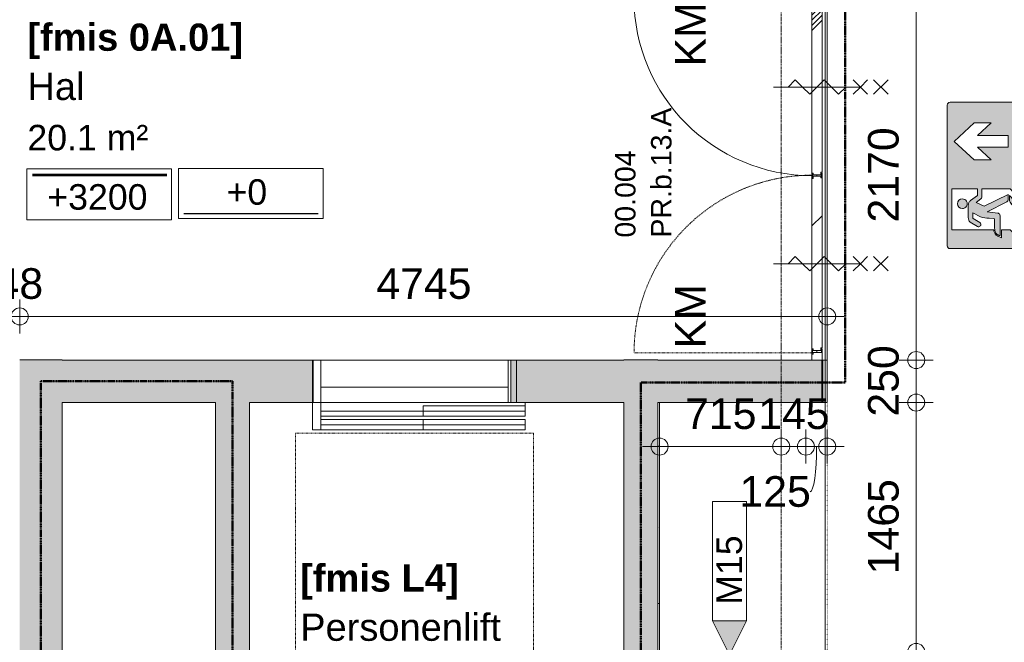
# Model space of a CAD drawing. Header units: millimetres. Extents: x 522 to 75900, y -25803 to 58941.
# Tile 13 of 134: x 14525 to 20311, y 23986 to 27645. Entities that reach past the tile are written whole.
import ezdxf

# ---------------------------------------------------------------- set-up
doc = ezdxf.new("R2010")
doc.units = ezdxf.units.MM
for name, pattern in [('BE_Brand', [10, 5, -2, 1, -2]), ('Dash', [6.35, 3.175, -3.175]), ('Dot', [4.7625, 0, -4.7625]), ('Dot 2mm', [2, 0, -2]), ('Grid Line', [22.225, 12.7, -3.175, 3.175, -3.175])]:
    doc.linetypes.add(name, pattern=pattern)
for name, color, linetype, lineweight in [('00_Algemeen', 7, 'Dot', 9), ('00_Algemeen-100', 7, 'Continuous', 9), ('22_Metselwerk', 7, 'Continuous', 9), ('30_Kozijnen-ramen-deuren', 7, 'Continuous', 9), ('42_Dekvloeren en vloersystemen', 7, 'Continuous', 9)]:
    doc.layers.add(name, color=color, linetype=linetype, lineweight=lineweight)
doc.styles.add('Arial', font='arial.ttf', dxfattribs={"height": 180})
doc.styles.add('Arial_2', font='arial.ttf', dxfattribs={"height": 160})
doc.styles.add('Arial_3', font='arial.ttf', dxfattribs={"height": 150})
doc.styles.add('Arial_4', font='arial.ttf', dxfattribs={"height": 120})
doc.styles.add('Arial_B_1', font='arialbd.ttf', dxfattribs={"height": 160})
doc.dimstyles.new('1_8mm_continuous_mm_zwart_2', dxfattribs={"dimscale": 304.8, "dimtxt": 183.646692, "dimasz": 0.328084, "dimexe": 0.328084, "dimexo": 0.0625, "dimgap": 0.164042, "dimtad": 1, "dimdec": 0, "dimzin": 0, "dimdsep": 46, "dimtxsty": 'Arial', "dimblk1": 'DOTBLANK', "dimblk2": 'DOTBLANK', "dimsah": 1, "dimcen": 0.09, "dimdle": 0.328084, "dimazin": 0, "dimtfac": 1, "dimtdec": 4, "dimtix": 1, "dimtmove": 1, "dimatfit": 3, "dimfxl": 0.328084, "dimfxlon": 1, "dimtvp": 1, "dimtolj": 1, "dimtzin": 0, "dimarcsym": 2})
doc.dimstyles.new('1_8mm_continuous_mm_zwart_3', dxfattribs={"dimscale": 304.8, "dimtxt": 183.646692, "dimasz": 0.328084, "dimexe": 0.328084, "dimexo": 0.0625, "dimgap": 0.164042, "dimtad": 1, "dimdec": 0, "dimzin": 0, "dimdsep": 46, "dimtxsty": 'Arial', "dimblk1": 'DOTBLANK', "dimblk2": 'DOTBLANK', "dimsah": 1, "dimcen": 0.09, "dimdle": 0.328084, "dimazin": 0, "dimtfac": 1, "dimtdec": 4, "dimtix": 1, "dimtmove": 0, "dimatfit": 3, "dimfxl": 0.328084, "dimfxlon": 1, "dimtvp": 1, "dimtolj": 1, "dimtzin": 0, "dimarcsym": 2})

# ---------------------------------------------------------------- blocks, each defined once
blk = doc.blocks.new('FRA_R12_AWT_CON_Betonwerk_R20_rvt-1-100 - Plattegrond - Begane grond')
at = {"layer": '22_Metselwerk', "true_color": 0xc0c0c0}
for points in [[(14585.4, 22444.8), (14775, 22444.8), (14775, 25645), (14525, 25645), (14525, 22444.8)], [(15875, 22444.8), (15875, 25394.8), (15675, 25394.8), (15675, 22444.8)]]:
    blk.add_hatch(color=9, dxfattribs=at).paths.add_polyline_path(points, flags=0)
h = blk.add_hatch(color=9, dxfattribs=at)
h.paths.add_polyline_path([(19245, 25394.8), (19245, 25644.8), (17410, 25644.8), (17410, 25394.8), (18647.1, 25394.8)], flags=0)
h.paths.add_polyline_path([(16250, 25394.8), (16250, 25644.8), (14775, 25644.8), (14775, 25394.8), (15875, 25394.8)], flags=0)
h = blk.add_hatch(color=9, dxfattribs=at)
h.paths.add_polyline_path([(18275, 22694.8), (18275, 25394.8), (18075, 25394.8), (18075, 22694.8)], flags=0)
h.paths.add_polyline_path([(18275, 25644.8), (18275, 25645), (18075, 25644.8)], flags=0)
at = {"layer": '22_Metselwerk', "lineweight": 13}
for p, q in [((14775, 25645), (14525, 25645)), ((14775, 25644.8), (14775, 25645)), ((16250, 25644.8), (14775, 25644.8)), ((16250, 25394.8), (16250, 25644.8)), ((18075, 25644.8), (17410, 25644.8)), ((17410, 25644.8), (17410, 25394.8)), ((18275, 25645), (18075, 25645)), ((18075, 25645), (18075, 25644.8)), ((18275, 25644.8), (18275, 25645)), ((19245, 25644.8), (18275, 25644.8)), ((19245, 25394.8), (19245, 25644.8)), ((14775, 22444.8), (14775, 25394.8)), ((14775, 25394.8), (15675, 25394.8)), ((15675, 25394.8), (15675, 22444.8)), ((15875, 22694.8), (15875, 25394.8)), ((15875, 25394.8), (16250, 25394.8)), ((17410, 25394.8), (18075, 25394.8)), ((18075, 25394.8), (18075, 22694.8)), ((18275, 25394.8), (19245, 25394.8)), ((18275, 22694.8), (18275, 25394.8))]:
    blk.add_line(p, q, dxfattribs=at)
blk = doc.blocks.new('66_DO_lift_enkel - dagmaat 1100x2300_ cabine 1400x2400x2400 _personen_-9943608-100 - Plattegrond - Begane grond')
at = {"layer": '30_Kozijnen-ramen-deuren', "linetype": 'Dash', "lineweight": 18}
for p, q in [((894.7, 305), (894.7, 2705)), ((894.7, 2705), (2294.7, 2705)), ((2294.7, 2705), (2294.7, 305)), ((2294.7, 305), (894.7, 305))]:
    blk.add_line(p, q, dxfattribs=at)
at = {"layer": '30_Kozijnen-ramen-deuren', "lineweight": 18}
for p, q in [((1544.7, 285), (944.7, 285)), ((944.7, 285), (944.7, 255)), ((944.7, 255), (1544.7, 255)), ((1544.7, 255), (1544.7, 285)), ((2144.7, 255), (1544.7, 255)), ((1544.7, 255), (1544.7, 225)), ((2194.7, 285), (2144.7, 285)), ((2144.7, 285), (2144.7, 125)), ((2144.7, 225), (2144.7, 255)), ((2194.7, 125), (2194.7, 285)), ((1544.7, 175), (944.7, 175)), ((944.7, 175), (944.7, 145)), ((1544.7, 225), (2144.7, 225)), ((2144.7, 205), (1544.7, 205)), ((1544.7, 205), (1544.7, 175)), ((1544.7, 145), (1544.7, 175)), ((1544.7, 175), (2144.7, 175)), ((2144.7, 175), (2144.7, 205)), ((944.7, 145), (1544.7, 145)), ((1044.7, 125), (994.7, 125)), ((994.7, 125), (994.7, -125)), ((2144.7, 125), (2194.7, 125)), ((2194.7, 125), (2144.7, 125)), ((2194.7, -125), (2194.7, 125)), ((1044.7, -125), (1044.7, 35)), ((2144.7, 35), (2144.7, -125)), ((994.7, -125), (1044.7, -125)), ((2144.7, -125), (2194.7, -125))]:
    blk.add_line(p, q, dxfattribs=at)
at = {"layer": '30_Kozijnen-ramen-deuren'}
for p, q in [((944.7, 255), (944.7, 225)), ((2144.7, 285), (1544.7, 285)), ((944.7, 225), (1544.7, 225)), ((1544.7, 205), (944.7, 205)), ((944.7, 205), (944.7, 175)), ((944.7, 145), (944.7, 125)), ((1044.7, 125), (2144.7, 125)), ((1044.7, 35), (1044.7, 125)), ((2144.7, 125), (2144.7, 35)), ((2144.7, 35), (1044.7, 35)), ((1044.7, -125), (2144.7, -125)), ((2144.7, -125), (1044.7, -125))]:
    blk.add_line(p, q, dxfattribs=at)
blk = doc.blocks.new('32_PR_b - 13_A_2170x2600-10336300-100 - Plattegrond - Begane grond')
at = {"layer": '00_Algemeen', "linetype": 'Continuous'}
for p, q in [((-398.5, 253.5), (-398.5, -256.5)), ((640.2, 253.5), (640.2, -256.5)), ((-356.1, 125.8), (-398.5, 168.2)), ((-398.5, 83.4), (-356.1, 125.8)), ((682.6, 125.8), (640.2, 168.2)), ((640.2, 83.4), (682.6, 125.8)), ((-440.9, 40.9), (-398.5, 83.4)), ((597.8, 40.9), (640.2, 83.4)), ((-398.5, -1.5), (-440.9, 40.9)), ((640.2, -1.5), (597.8, 40.9)), ((-356.1, -43.9), (-398.5, -1.5)), ((-398.5, -86.4), (-356.1, -43.9)), ((682.6, -43.9), (640.2, -1.5)), ((640.2, -86.4), (682.6, -43.9)), ((-440.9, -128.8), (-398.5, -86.4)), ((597.8, -128.8), (640.2, -86.4)), ((-398.5, -171.2), (-440.9, -128.8)), ((640.2, -171.2), (597.8, -128.8)), ((-440.9, -214.1), (-398.5, -256.5)), ((-356.1, -214.1), (-398.5, -256.5)), ((597.8, -214.1), (640.2, -256.5)), ((682.6, -214.1), (640.2, -256.5)), ((-398.5, -256.5), (-440.9, -298.9)), ((-398.5, -256.5), (-356.1, -298.9)), ((640.2, -256.5), (597.8, -298.9)), ((640.2, -256.5), (682.6, -298.9)), ((-356.1, -334.1), (-440.9, -418.9)), ((-440.9, -334.1), (-356.1, -418.9)), ((682.6, -334.1), (597.8, -418.9)), ((597.8, -334.1), (682.6, -418.9))]:
    blk.add_line(p, q, dxfattribs=at)
at = {"layer": '30_Kozijnen-ramen-deuren'}
for p, q in [((-929.2, 28.5), (-964.2, 28.5)), ((-964.2, 28.5), (-964.2, -31.5)), ((-929.2, 21), (-929.2, 28.5)), ((-919.2, 21), (-929.2, 21)), ((-919.2, -28.5), (-919.2, 21)), ((1170.8, 21), (1160.8, 21)), ((1160.8, 21), (1160.8, -28.5)), ((1205.8, 28.5), (1170.8, 28.5)), ((1170.8, 28.5), (1170.8, 21)), ((1205.8, -31.5), (1205.8, 28.5)), ((-964.2, -31.5), (-899.2, -31.5)), ((-899.2, -28.5), (-919.2, -28.5)), ((-899.2, -31.5), (-899.2, -28.5)), ((1160.8, -28.5), (1140.8, -28.5)), ((1140.8, -28.5), (1140.8, -31.5)), ((1140.8, -31.5), (1205.8, -31.5))]:
    blk.add_line(p, q, dxfattribs=at)
blk = doc.blocks.new('32_d_Binnendeur_PR_vlak_contra - D4_Passief-11269727-100 - Plattegrond - Begane grond')
at = {"layer": '30_Kozijnen-ramen-deuren', "true_color": 0xc0c0c0}
h = blk.add_hatch(dxfattribs=at)
h.set_pattern_fill('FP_368', color=9, style=0, pattern_type=2)
h.set_pattern_definition([(315, (-24692.2, 19217.4), (1060.66, 1060.66), []), (315, (-24692.2, 18257.4), (1060.66, 1060.66), []), (315, (-24692.2, 18227.4), (1060.66, 1060.66), []), (315, (-24692.2, 18197.4), (1060.66, 1060.66), []), (315, (-24692.2, 18167.4), (1060.66, 1060.66), []), (315, (-24692.2, 18137.4), (1060.66, 1060.66), []), (315, (-24692.2, 18107.4), (1060.66, 1060.66), []), (315, (-24692.2, 18077.4), (1060.66, 1060.66), [])])
h.paths.add_polyline_path([(994, 34.4), (1019, 34.4), (1019, 29.4), (1009, 29.4), (1009, -14.6), (1024, -14.6), (1024, -22.6), (2049, -22.6), (2049, -19.6), (2024, -19.6), (2024, -14.6), (2034, -14.6), (2034, 29.4), (2019, 29.4), (2019, 37.4), (994, 37.4)], flags=0)
at = {"layer": '30_Kozijnen-ramen-deuren', "linetype": 'Dash'}
for p, q in [((994, 1082.4), (994, 37.4)), ((1024, -22.6), (2049, -22.6)), ((1990.6, -22.6), (1982.5, -22.6))]:
    blk.add_line(p, q, dxfattribs=at)
at = {"layer": '30_Kozijnen-ramen-deuren'}
for p, q in [((994, 37.4), (2019, 37.4)), ((2019, 37.4), (994, 37.4)), ((994, 37.4), (994, 34.4)), ((994, 34.4), (1019, 34.4)), ((1019, 29.4), (1009, 29.4)), ((1009, 29.4), (1009, -14.6)), ((1019, 34.4), (1019, 29.4)), ((1960.6, 37.4), (1952.5, 37.4)), ((2019, 29.4), (2019, 37.4)), ((2034, 29.4), (2019, 29.4)), ((2034, -14.6), (2034, 29.4)), ((1009, -14.6), (1024, -14.6)), ((1024, -14.6), (1024, -22.6)), ((1024, -22.6), (2049, -22.6)), ((2024, -19.6), (2024, -14.6)), ((2024, -14.6), (2034, -14.6)), ((2049, -19.6), (2024, -19.6)), ((2049, -22.6), (2049, -19.6))]:
    blk.add_line(p, q, dxfattribs=at)
at = {"layer": '30_Kozijnen-ramen-deuren', "linetype": 'Dash'}
blk.add_arc((994, 37.4), 1045, 360, 90, dxfattribs=at)
blk = doc.blocks.new('32_d_Binnendeur_PR_vlak - D4-11269729-100 - Plattegrond - Begane grond')
at = {"layer": '30_Kozijnen-ramen-deuren', "true_color": 0xc0c0c0}
h = blk.add_hatch(dxfattribs=at)
h.set_pattern_fill('FP_369', color=9, style=0, pattern_type=2)
h.set_pattern_definition([(135, (28767.5, -19217.4), (-1060.66, -1060.66), []), (135, (28767.5, -18257.4), (-1060.66, -1060.66), []), (135, (28767.5, -18227.4), (-1060.66, -1060.66), []), (135, (28767.5, -18197.4), (-1060.66, -1060.66), []), (135, (28767.5, -18167.4), (-1060.66, -1060.66), []), (135, (28767.5, -18137.4), (-1060.66, -1060.66), []), (135, (28767.5, -18107.4), (-1060.66, -1060.66), []), (135, (28767.5, -18077.4), (-1060.66, -1060.66), [])])
h.paths.add_polyline_path([(2049, -34.4), (2024, -34.4), (2024, -29.4), (2034, -29.4), (2034, 14.6), (2019, 14.6), (2019, 22.6), (1024, 22.6), (1024, 14.6), (1009, 14.6), (1009, -29.4), (1019, -29.4), (1019, -34.4), (994, -34.4), (994, -37.4), (2049, -37.4)], flags=0)
at = {"layer": '30_Kozijnen-ramen-deuren'}
for p, q in [((1009, 14.6), (1024, 14.6)), ((1009, -29.4), (1009, 14.6)), ((1024, 14.6), (1024, 22.6)), ((1024, 22.6), (2019, 22.6)), ((2019, 22.6), (2019, 14.6)), ((2019, 14.6), (2034, 14.6)), ((2034, 14.6), (2034, -29.4)), ((994, -34.4), (1019, -34.4)), ((994, -37.4), (994, -34.4)), ((994, -37.4), (2049, -37.4)), ((994, -1082.4), (994, -37.4)), ((2049, -37.4), (994, -37.4)), ((1019, -29.4), (1009, -29.4)), ((1019, -34.4), (1019, -29.4)), ((1988.8, -37.4), (1980.6, -37.4)), ((2024, -29.4), (2024, -34.4)), ((2034, -29.4), (2024, -29.4)), ((2024, -34.4), (2049, -34.4)), ((2049, -34.4), (2049, -37.4))]:
    blk.add_line(p, q, dxfattribs=at)
at = {"layer": '30_Kozijnen-ramen-deuren', "linetype": 'Dash'}
for p, q in [((1019, 22.6), (2024, 22.6)), ((1024, 22.6), (1019, 22.6)), ((1966.7, 22.6), (1958.8, 22.6))]:
    blk.add_line(p, q, dxfattribs=at)
at = {"layer": '30_Kozijnen-ramen-deuren'}
blk.add_arc((994, -37.4), 1045, 270, 0, dxfattribs=at)
blk = doc.blocks.new('65_DI_noodarmatuur nooduitgang_NEN1413 - Type 1-7581339-100 - Plattegrond - Begane grond')
at = {"layer": '00_Algemeen', "linetype": 'Continuous', "true_color": 0x00843d}
h = blk.add_hatch(color=116, dxfattribs=at)
h.paths.add_polyline_path([(430, -183.4), (429.4, 187.6), (425.2, 194.9), (418, 199.1), (413.7, 199.6), (-418, 199.1), (-425.2, 194.9), (-429.4, 187.6), (-430, 183.4), (-429.4, -187.6), (-425.2, -194.9), (-418, -199.1), (-413.8, -199.6), (418, -199.1), (425.2, -194.9), (429.4, -187.6)], flags=0)
h.paths.add_polyline_path([(308.2, 41.3), (308.2, -58.7), (234.7, 21), (234.7, -159.3), (165.1, -159.3), (165.1, 21), (91.1, -58.7), (91.1, 41.3), (199.9, 159.3)], flags=0)
h.paths.add_polyline_path([(-79.3, 173.4), (-79.3, 22.8), (-117.5, 22.8), (-152.4, 67.2), (-159.4, 72.2), (-167.9, 75.1), (-177, 75.9), (-256, 75.2), (-267.8, 71.4), (-274.1, 65.4), (-301.2, 18.3), (-300.8, 11.5), (-297.1, 5.7), (-291.1, 2.4), (-284.2, 2.4), (-281, 3.7), (-275.9, 8.7), (-250.7, 49.1), (-249.7, 49.5), (-220.3, 49.5), (-243.2, 4.3), (-249.7, -20.7), (-251, -46.4), (-254.5, -77.1), (-257.2, -78.8), (-317.5, -79.5), (-331.2, -82.5), (-337.5, -85.5), (-343.1, -89.6), (-348, -95.9), (-351.6, -103.1), (-353.8, -110.8), (-233.6, -110.2), (-226.8, -106.8), (-224.1, -104), (-220.9, -97), (-215, -35.4), (-153.6, -151.9), (-150.1, -155.7), (-142.3, -158.5), (-112, -158.5), (-181.5, -16.9), (-160, 29.8), (-135.1, -1.3), (-127.8, -4.3), (-79.3, -4.3), (-79.3, -170.2), (-103.5, -194.4), (-147.4, -194.4), (-117.8, -165.9), (-148.6, -165.9), (-158.2, -170.3), (-166.4, -176.9), (-184.6, -194.5), (-344.1, -194.5), (-319.8, -170.2), (-319.8, -118.4), (-365.9, -118.8), (-355.3, -94.7), (-350.5, -87.6), (-344, -81.7), (-336.4, -77.3), (-328.1, -74.6), (-319.3, -73.7), (-319.3, 173.4), (-193.1, 173.4)], flags=0)
h.paths.add_polyline_path([(-137.9, 110.7), (-138.8, 118.1), (-141.7, 125), (-146.2, 130.9), (-152.1, 135.4), (-159, 138.3), (-166.4, 139.3), (-173.8, 138.3), (-180.7, 135.4), (-186.6, 130.9), (-191.1, 125), (-193.9, 118.1), (-194.9, 110.7), (-193.1, 101.2), (-191.1, 96.5), (-186.6, 90.6), (-180.7, 86), (-173.8, 83.2), (-166.4, 82.2), (-159, 83.2), (-152.1, 86), (-146.2, 90.6), (-141.7, 96.5), (-138.8, 103.4)], flags=0)
at = {"layer": '00_Algemeen', "color": 116, "linetype": 'Continuous', "true_color": 0x00843d}
for p, q in [((-430, 183.4), (-430, -183.4)), ((413.7, 199.6), (-413.8, 199.6)), ((430, -183.4), (430, 183.4)), ((-319.3, 173.4), (-79.3, 173.4)), ((-319.3, -73.7), (-319.3, 173.4)), ((-79.3, 173.4), (-79.3, 22.8)), ((91.1, 41.3), (199.9, 159.3)), ((199.9, 159.3), (308.2, 41.3)), ((-274.1, 65.4), (-300.2, 21.6)), ((-177, 75.9), (-248, 75.9)), ((-117.5, 22.8), (-148.3, 62.7)), ((-275.9, 8.7), (-253.2, 46.8)), ((-249.7, 49.5), (-220.3, 49.5)), ((-220.3, 49.5), (-243.2, 4.3)), ((-181.5, -16.9), (-160, 29.8)), ((-160, 29.8), (-138, 1.5)), ((-79.3, 22.8), (-117.5, 22.8)), ((91.1, -58.7), (91.1, 41.3)), ((165.1, 21), (91.1, -58.7)), ((165.1, -159.3), (165.1, 21)), ((308.2, -58.7), (234.7, 21)), ((234.7, 21), (234.7, -159.3)), ((308.2, 41.3), (308.2, -58.7)), ((-251, -46.4), (-253.7, -74.1)), ((-220.9, -97), (-215, -35.4)), ((-215, -35.4), (-155.8, -149.7)), ((-112, -158.5), (-181.5, -16.9)), ((-127.8, -4.3), (-79.3, -4.3)), ((-79.3, -4.3), (-79.3, -170.2)), ((-353.8, -110.8), (-237.4, -110.8)), ((-257.2, -78.8), (-310.4, -78.8)), ((-319.8, -118.4), (-365.9, -118.8)), ((-344.1, -194.5), (-319.8, -170.2)), ((-319.8, -170.2), (-319.8, -118.4)), ((-117.8, -165.9), (-148.6, -165.9)), ((-147.4, -194.4), (-117.8, -165.9)), ((-142.3, -158.5), (-112, -158.5)), ((-79.3, -170.2), (-103.5, -194.4)), ((234.7, -159.3), (165.1, -159.3)), ((-413.8, -199.6), (413.7, -199.6)), ((-184.6, -194.5), (-344.1, -194.5)), ((-166.4, -176.9), (-184.6, -194.5)), ((-103.5, -194.4), (-147.4, -194.4))]:
    blk.add_line(p, q, dxfattribs=at)
for centre, radius, start, end in [((-413.8, 183.4), 16.2, 90, 180), ((413.7, 183.4), 16.2, 360, 90), ((-166.4, 110.7), 28.5, 360, 180), ((-257.1, 53.9), 20.5, 109.00282, 145.8257), ((-247.5, 22.5), 53.4, 90.54279, 107.82146), ((-166.4, 110.7), 28.5, 180, 360), ((-175.5, 39.2), 36.7, 63.92536, 92.24169), ((-168, 52.6), 21.4, 42.9932, 66.17676), ((-188.8, 30), 52.1, 38.97107, 45.57794), ((-287.7, 15.7), 13.8, 154.94911, 298.82466), ((-287.4, 15.3), 13.3, 298.52756, 330.15853), ((-248.4, 44.1), 5.56, 103.53697, 150.59336), ((-126.4, -39.8), 124.8, 159.30685, 183.029), ((-125.4, 11.8), 16.3, 219.06191, 261.45609), ((-193.9, -182.5), 183.4, 154.15805, 159.6724), ((-306.3, -122.8), 56.5, 141.45007, 158.99214), ((-311.4, -118.9), 43.1, 137.23828, 169.18248), ((-319.4, -115.4), 41.7, 89.97129, 138.23448), ((-317.5, -119.2), 39.2, 100.41792, 130.84863), ((-306.1, -165), 86.3, 92.82452, 102.33312), ((-258, -74.6), 4.31, 280.47197, 6.14884), ((-237.8, -93.5), 17.3, 271.34473, 348.41753), ((-134.7, -208.4), 44.7, 108.13095, 135.2832), ((-140, -140.2), 18.4, 210.84801, 262.92901), ((-413.8, -183.4), 16.2, 180, 270), ((413.7, -183.4), 16.2, 270, 0)]:
    blk.add_arc(centre, radius, start, end, dxfattribs=at)
blk = doc.blocks.new('00_TAG_ROOM_roomtag - 5_ volledig met plafondhoogte-11184639-100 - Plattegrond - Begane grond')
at = {"layer": '00_Algemeen', "linetype": 'Continuous'}
for p, q in [((0, -6.637), (0, -3.637)), ((0, -3.637), (8.5, -3.637)), ((0.322, -3.948), (8.215, -3.948)), ((0.322, -3.971), (8.215, -3.971)), ((0.322, -3.999), (8.215, -3.999)), ((0.322, -4.032), (8.215, -4.032)), ((8.5, -3.637), (8.5, -6.637)), ((0.322, -4.06), (8.215, -4.06)), ((8.5, -6.637), (0, -6.637))]:
    blk.add_line(p, q, dxfattribs=at)
blk = doc.blocks.new('00_TAG-WA_wall tag_BAR - Type Mark_7x2-7455557-100 - Plattegrond - Begane grond')
at = {"layer": '00_Algemeen', "linetype": 'Continuous'}
blk.add_hatch(color=256, dxfattribs=at).paths.add_polyline_path([(0, -2), (-1, 0), (1, 0)], flags=0)
for p, q in [((-1, 7), (-1, 0)), ((1, 7), (-1, 7)), ((1, 0), (1, 7)), ((-1, 0), (1, 0)), ((1, 0), (-1, 0)), ((-1, 0), (0, -2)), ((0, -2), (1, 0))]:
    blk.add_line(p, q, dxfattribs=at)
blk = doc.blocks.new('Spot Elevations - kader_3x8_5mm _1_8mm_-8745383-100 - Plattegrond - Begane grond')
at = {"layer": '00_Algemeen', "linetype": 'Continuous'}
for p, q in [((0, -0.3), (0, 2.65)), ((0, 2.65), (8.5, 2.65)), ((8.5, 2.65), (8.5, -0.3)), ((8.5, -0.3), (0, -0.3))]:
    blk.add_line(p, q, dxfattribs=at)
at = {"layer": '00_Algemeen', "linetype": 'Continuous', "lineweight": 25}
blk.add_line((0.3, 0), (8.2, 0), dxfattribs=at)
blk = doc.blocks.new('DIMBLOCK366-100 - Plattegrond - Begane grond')
at = {"layer": '00_Algemeen-100', "transparency": 16777216}
for p, q in [((14525, 25800.8), (14525, 26000.8)), ((19270, 25800.8), (19270, 26000.8)), ((19370, 25900.8), (14525, 25900.8)), ((14525, 25900.8), (14525, 25800.8)), ((19270, 25900.8), (19270, 25800.8))]:
    blk.add_line(p, q, dxfattribs=at)
for centre in [(14525, 25900.8), (19270, 25900.8)]:
    blk.add_circle(centre, 50, dxfattribs=at)
at = {"layer": '00_Algemeen-100', "color": 0, "transparency": 16777216, "insert": (16620.6, 26184.4), "char_height": 180, "width": 664.518, "attachment_point": 1, "line_spacing_factor": 0.941778, "style": 'Arial'}
blk.add_mtext('4745', dxfattribs=at)
blk = doc.blocks.new('_DotBlank')
at = {"color": 0, "linetype": 'ByBlock', "lineweight": -2}
blk.add_line((-0.5, 0), (-1, 0), dxfattribs=at)
blk.add_circle((0, 0), 0.5, dxfattribs=at)
blk = doc.blocks.new('DIMBLOCK367-100 - Plattegrond - Begane grond')
at = {"layer": '00_Algemeen-100', "transparency": 16777216}
for p, q in [((14377, 25800.8), (14377, 26000.8)), ((14525, 25800.8), (14525, 26000.8)), ((14525, 25900.8), (14377, 25900.8)), ((14377, 25900.8), (14377, 25800.8)), ((14525, 25900.8), (14525, 25800.8))]:
    blk.add_line(p, q, dxfattribs=at)
for centre in [(14377, 25900.8), (14525, 25900.8)]:
    blk.add_circle(centre, 50, dxfattribs=at)
at = {"layer": '00_Algemeen-100', "color": 0, "transparency": 16777216, "insert": (14243.3, 26184.4), "char_height": 180, "width": 498.389, "attachment_point": 1, "line_spacing_factor": 0.941778, "style": 'Arial'}
blk.add_mtext('148', dxfattribs=at)
blk = doc.blocks.new('DIMBLOCK372-100 - Plattegrond - Begane grond')
at = {"layer": '00_Algemeen-100', "transparency": 16777216}
for p, q in [((18285, 25235.8), (18285, 25035.8)), ((18285, 25135.8), (18285, 25235.8)), ((19000, 25235.8), (19000, 25035.8)), ((19000, 25135.8), (19000, 25235.8)), ((18185, 25135.8), (19000, 25135.8))]:
    blk.add_line(p, q, dxfattribs=at)
for centre in [(18285, 25135.8), (19000, 25135.8)]:
    blk.add_circle(centre, 50, dxfattribs=at)
at = {"layer": '00_Algemeen-100', "color": 0, "transparency": 16777216, "insert": (18434.8, 25419.5), "char_height": 180, "width": 498.389, "attachment_point": 1, "line_spacing_factor": 0.941778, "style": 'Arial'}
blk.add_mtext('715', dxfattribs=at)
blk = doc.blocks.new('DIMBLOCK373-100 - Plattegrond - Begane grond')
at = {"layer": '00_Algemeen-100', "transparency": 16777216}
for p, q in [((19000, 25235.8), (19000, 25035.8)), ((19000, 25135.8), (19000, 25235.8)), ((19145, 25035.8), (19145, 25235.8)), ((19000, 25135.8), (19145, 25135.8)), ((19145, 25135.8), (19145, 25035.8))]:
    blk.add_line(p, q, dxfattribs=at)
for centre in [(19000, 25135.8), (19145, 25135.8)]:
    blk.add_circle(centre, 50, dxfattribs=at)
at = {"layer": '00_Algemeen-100', "color": 0, "transparency": 16777216, "insert": (18864.8, 25419.5), "char_height": 180, "width": 498.389, "attachment_point": 1, "line_spacing_factor": 0.941778, "style": 'Arial'}
blk.add_mtext('145', dxfattribs=at)
blk = doc.blocks.new('DIMBLOCK374-100 - Plattegrond - Begane grond')
at = {"layer": '00_Algemeen-100', "transparency": 16777216}
for p, q in [((19145, 25035.8), (19145, 25235.8)), ((19270, 25035.8), (19270, 25235.8)), ((19145, 25135.8), (19370, 25135.8)), ((19145, 25135.8), (19145, 25035.8)), ((19270, 25135.8), (19270, 25035.8))]:
    blk.add_line(p, q, dxfattribs=at)
for centre in [(19145, 25135.8), (19270, 25135.8)]:
    blk.add_circle(centre, 50, dxfattribs=at)
blk.add_ellipse((19169.4, 25135.8), major_axis=(0, 265.9), ratio=0.143122, start_param=3.141593, end_param=4.712389, dxfattribs=at)
at = {"layer": '00_Algemeen-100', "color": 0, "transparency": 16777216, "insert": (18754.1, 24962.3), "char_height": 180, "width": 498.389, "attachment_point": 1, "line_spacing_factor": 0.941778, "style": 'Arial'}
blk.add_mtext('125', dxfattribs=at)
blk = doc.blocks.new('DIMBLOCK381-100 - Plattegrond - Begane grond')
at = {"layer": '00_Algemeen-100', "transparency": 16777216}
for p, q in [((19693.3, 27814.8), (19893.3, 27814.8)), ((19793.3, 27814.8), (19693.3, 27814.8)), ((19793.3, 27814.8), (19793.3, 25644.8)), ((19693.3, 25644.8), (19893.3, 25644.8)), ((19793.3, 25644.8), (19693.3, 25644.8))]:
    blk.add_line(p, q, dxfattribs=at)
for centre in [(19793.3, 27814.8), (19793.3, 25644.8)]:
    blk.add_circle(centre, 50, dxfattribs=at)
at = {"layer": '00_Algemeen-100', "color": 0, "transparency": 16777216, "insert": (19509.6, 26452.9), "char_height": 180, "width": 664.518, "attachment_point": 1, "rotation": 90, "line_spacing_factor": 0.941778, "style": 'Arial'}
blk.add_mtext('2170', dxfattribs=at)
blk = doc.blocks.new('DIMBLOCK382-100 - Plattegrond - Begane grond')
at = {"layer": '00_Algemeen-100', "transparency": 16777216}
for p, q in [((19693.3, 25644.8), (19893.3, 25644.8)), ((19793.3, 25644.8), (19693.3, 25644.8)), ((19793.3, 25644.8), (19793.3, 25394.8)), ((19693.3, 25394.8), (19893.3, 25394.8)), ((19793.3, 25394.8), (19693.3, 25394.8))]:
    blk.add_line(p, q, dxfattribs=at)
for centre in [(19793.3, 25644.8), (19793.3, 25394.8)]:
    blk.add_circle(centre, 50, dxfattribs=at)
at = {"layer": '00_Algemeen-100', "color": 0, "transparency": 16777216, "insert": (19509.6, 25312.2), "char_height": 180, "width": 498.389, "attachment_point": 1, "rotation": 90, "line_spacing_factor": 0.941778, "style": 'Arial'}
blk.add_mtext('250', dxfattribs=at)
blk = doc.blocks.new('DIMBLOCK383-100 - Plattegrond - Begane grond')
at = {"layer": '00_Algemeen-100', "transparency": 16777216}
for p, q in [((19693.3, 25394.8), (19893.3, 25394.8)), ((19793.3, 25394.8), (19693.3, 25394.8)), ((19793.3, 25394.8), (19793.3, 23929.8)), ((19693.3, 23929.8), (19893.3, 23929.8)), ((19793.3, 23929.8), (19693.3, 23929.8))]:
    blk.add_line(p, q, dxfattribs=at)
for centre in [(19793.3, 25394.8), (19793.3, 23929.8)]:
    blk.add_circle(centre, 50, dxfattribs=at)
at = {"layer": '00_Algemeen-100', "color": 0, "transparency": 16777216, "insert": (19509.6, 24385.4), "char_height": 180, "width": 664.518, "attachment_point": 1, "rotation": 90, "line_spacing_factor": 0.941778, "style": 'Arial'}
blk.add_mtext('1465', dxfattribs=at)

msp = doc.modelspace()

# ---------------------------------------------------------------- hatches: boundary and pattern name
at = {"layer": '22_Metselwerk', "true_color": 0xc0c0c0}
h = msp.add_hatch(dxfattribs=at)
h.set_pattern_fill('FP_393', color=9, angle=197, style=0, pattern_type=2)
h.set_pattern_definition([(107, (18285, 24662.33), (-159.655, 51.575), [3.353, -159.847, 3.353, -89.047, -134.4]), (107, (18285, 24662.33), (-159.655, 51.575), [-255.6, 3.353, -131.047]), (138, (18285, 24662.33), (-162.344, -36.83), [3.353, -158.247, 3.353, -161.447, -132.8]), (138, (18285, 24662.33), (-162.344, -36.83), [-326.4, 3.353, -129.447]), (161, (18285, 24662.33), (-134.526, -95.823), [3.353, -156.647, 3.353, -92.647, -131.6]), (161, (18285, 24662.33), (-134.526, -95.823), [-256, 3.353, -128.247])])
h.paths.add_polyline_path([(18275, 23929.8), (18285, 23929.8), (18285, 25394.8), (18275, 25394.8), (18275, 25272)], flags=0)

# ---------------------------------------------------------------- linework, layer by layer
at = {"layer": '00_Algemeen', "color": 16, "linetype": 'Grid Line', "true_color": 0x800000}
msp.add_line((19000, 4084), (19000, 58341), dxfattribs=at)
at = {"layer": '00_Algemeen', "color": 82, "linetype": 'BE_Brand', "lineweight": 50, "true_color": 0x46cc0d}
for p, q in [((19375, 28000), (19375, 25511.9)), ((15775, 25519.8), (14650, 25519.8)), ((14650, 25519.8), (14650, 22764.8)), ((15775, 22571.9), (15775, 25519.8)), ((19375, 25511.9), (18175, 25511.9)), ((18175, 25511.9), (18175, 22571.9))]:
    msp.add_line(p, q, dxfattribs=at)
at = {"layer": '00_Algemeen', "linetype": 'Dot 2mm'}
msp.add_line((19270, 23929.8), (19270, 25394.8), dxfattribs=at)
at = {"layer": '22_Metselwerk'}
for p, q in [((19270, 25644.8), (19237.5, 25644.8)), ((19237.5, 25644.8), (19237.5, 25394.8)), ((19257.5, 25644.8), (19257.5, 25394.8)), ((19270, 25394.8), (19270, 25644.8)), ((18285, 25394.8), (18275, 25394.8)), ((18275, 25394.8), (18275, 23784.8)), ((18285, 23929.8), (18285, 25394.8)), ((19237.5, 25394.8), (19270, 25394.8))]:
    msp.add_line(p, q, dxfattribs=at)
at = {"layer": '42_Dekvloeren en vloersystemen', "color": 7, "true_color": 0xffffff}
for p, q in [((19257.5, 27815), (19257.5, 25644.8)), ((19270, 25644.8), (19270, 27815)), ((19210, 26733.5), (19210, 26726.1)), ((19180, 26711.1), (19180, 26718.5)), ((19210, 25701.1), (19210, 25689.8)), ((19180, 25679.8), (19180, 25686.1)), ((19257.5, 25394.8), (19257.5, 23929.8))]:
    msp.add_line(p, q, dxfattribs=at)

# ---------------------------------------------------------------- block references
at = {"lineweight": 5}
msp.add_blockref('FRA_R12_AWT_CON_Betonwerk_R20_rvt-1-100 - Plattegrond - Begane grond', (0, 0), dxfattribs=at)
at = {"layer": '00_Algemeen', "color": 116, "linetype": 'Continuous', "true_color": 0x00843d, "rotation": 89.99999999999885}
msp.add_blockref('65_DI_noodarmatuur nooduitgang_NEN1413 - Type 1-7581339-100 - Plattegrond - Begane grond', (20175, 26729.8), dxfattribs=at)
at = {"layer": '00_Algemeen', "linetype": 'Continuous', "xscale": 99.99999999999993, "yscale": 99.99999999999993, "zscale": 99.99999999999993}
for name, p in [('00_TAG_ROOM_roomtag - 5_ volledig met plafondhoogte-11184639-100 - Plattegrond - Begane grond', (14567.3, 27132.9)), ('Spot Elevations - kader_3x8_5mm _1_8mm_-8745383-100 - Plattegrond - Begane grond', (15458.9, 26505.7)), ('00_TAG-WA_wall tag_BAR - Type Mark_7x2-7455557-100 - Plattegrond - Begane grond', (18696.1, 24112.6))]:
    msp.add_blockref(name, p, dxfattribs=at)
at = {"layer": '30_Kozijnen-ramen-deuren'}
for name, p, rotation in [('32_d_Binnendeur_PR_vlak - D4-11269729-100 - Plattegrond - Begane grond', (19217.4, 28767.5), 269.9999999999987), ('32_PR_b - 13_A_2170x2600-10336300-100 - Plattegrond - Begane grond', (19208.5, 26609), 89.99999999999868), ('32_d_Binnendeur_PR_vlak_contra - D4_Passief-11269727-100 - Plattegrond - Begane grond', (19217.4, 24692.2), 89.99999999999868), ('66_DO_lift_enkel - dagmaat 1100x2300_ cabine 1400x2400x2400 _personen_-9943608-100 - Plattegrond - Begane grond', (18439.7, 25519.8), 180)]:
    msp.add_blockref(name, p, dxfattribs=dict(at, rotation=rotation))

# ---------------------------------------------------------------- texts
at = {"layer": '00_Algemeen', "color": 1, "linetype": 'Continuous', "true_color": 0xff0000, "char_height": 180, "width": 448.945, "attachment_point": 1, "rotation": 90, "style": 'Arial'}
for insert in [(18376.1, 27369.7), (18376.1, 25713)]:
    msp.add_mtext('KM', dxfattribs=dict(at, insert=insert))
at = {"layer": '00_Algemeen', "color": 5, "linetype": 'Continuous', "true_color": 0x0000ff, "char_height": 160, "attachment_point": 1, "style": 'Arial_B_1'}
for s, insert, width in [('[fmis 0A.01]', (14570.3, 27622.2), 1563.291), ('[fmis L4]', (16173.1, 24444.1), 1162.447)]:
    msp.add_mtext(s, dxfattribs=dict(at, insert=insert, width=width))
at = {"layer": '00_Algemeen', "linetype": 'Continuous', "attachment_point": 1}
for s, insert, char_height, width, style in [('Hal', (14570.3, 27332.8), 160, 400.844, 'Arial_2'), ('20.1 m²', (14570.3, 27026.9), 150, 881.856, 'Arial_3'), ('20.1 m²', (14570.3, 27026.9), 150, 881.856, 'Arial_3'), ('+3200', (14687.5, 26678.4), 150, 729.536, 'Arial_3'), ('Personenlift', (16173.1, 24154.7), 160, 1435.021, 'Arial_2')]:
    msp.add_mtext(s, dxfattribs=dict(at, insert=insert, char_height=char_height, width=width, style=style))
at = {"layer": '00_Algemeen', "linetype": 'Continuous', "attachment_point": 1, "rotation": 90}
for s, insert, char_height, width, style in [('PR.b.13.A', (18234.9, 26364.3), 120, 994.092, 'Arial_4'), ('00.004', (18023.3, 26364.3), 120, 665.401, 'Arial_4'), ('M15', (18619.1, 24206.7), 150, 505.063, 'Arial_3')]:
    msp.add_mtext(s, dxfattribs=dict(at, insert=insert, char_height=char_height, width=width, style=style))
at = {"layer": '00_Algemeen', "linetype": 'Continuous', "insert": (15740.3, 26707.5), "char_height": 150, "width": 284.645, "attachment_point": 1, "line_spacing_factor": 0.941778, "style": 'Arial_3'}
msp.add_mtext('+0', dxfattribs=at)

# ---------------------------------------------------------------- dimensions: what is measured, and where the dimension line sits
at = {"layer": '00_Algemeen', "linetype": 'Continuous'}
for base, p1, p2, override, picture, middle in [((19793.3, 25644.8), (19693.3, 27814.8), (19693.3, 25644.8), {"dimpost": '<>', "dimfxl": 2170}, 'DIMBLOCK381-100 - Plattegrond - Begane grond', (19651.4, 26729.8)), ((19793.3, 25394.8), (19693.3, 25644.8), (19693.3, 25394.8), {"dimpost": '<>', "dimfxl": 250}, 'DIMBLOCK382-100 - Plattegrond - Begane grond', (19651.4, 25519.8)), ((19793.3, 23929.8), (19693.3, 25394.8), (19693.3, 23929.8), {"dimpost": '<>', "dimfxl": 1465}, 'DIMBLOCK383-100 - Plattegrond - Begane grond', (19651.4, 24662.3))]:
    dim = msp.add_linear_dim(base=base, p1=p1, p2=p2, angle=90, dimstyle='1_8mm_continuous_mm_zwart_3', override=override, dxfattribs=at)
    dim.commit()
    dim.dimension.update_dxf_attribs({"geometry": picture, "text_midpoint": middle})
for base, p1, p2, override, picture, middle in [((14377, 25900.8), (14525, 25800.8), (14377, 25800.8), {"dimpost": '<>', "dimfxl": 148.026345}, 'DIMBLOCK367-100 - Plattegrond - Begane grond', (14451, 26042.7)), ((14525, 25900.8), (19270, 25800.8), (14525, 25800.8), {"dimpost": '<>', "dimfxl": 4745.009952}, 'DIMBLOCK366-100 - Plattegrond - Begane grond', (16897.5, 26042.3)), ((19000, 25135.8), (18285, 25235.8), (19000, 25235.8), {"dimpost": '<>', "dimfxl": 715}, 'DIMBLOCK372-100 - Plattegrond - Begane grond', (18642.5, 25277.7)), ((19145, 25135.8), (19000, 25235.8), (19145, 25035.8), {"dimpost": '<>', "dimfxl": 247.032387}, 'DIMBLOCK373-100 - Plattegrond - Begane grond', (19072.5, 25277.7))]:
    dim = msp.add_linear_dim(base=base, p1=p1, p2=p2, dimstyle='1_8mm_continuous_mm_zwart_3', override=override, dxfattribs=at)
    dim.commit()
    dim.dimension.update_dxf_attribs({"geometry": picture, "text_midpoint": middle})
dim = msp.add_linear_dim(base=(19270, 25135.8), p1=(19145, 25035.8), p2=(19270, 25035.8), dimstyle='1_8mm_continuous_mm_zwart_2', override={"dimpost": '<>', "dimfxl": 125}, dxfattribs=at)
dim.commit()
dim.dimension.update_dxf_attribs({"geometry": 'DIMBLOCK374-100 - Plattegrond - Begane grond', "text_midpoint": (19003.3, 24842.3), "dimtype": 160})

doc.saveas('drawing.dxf')
